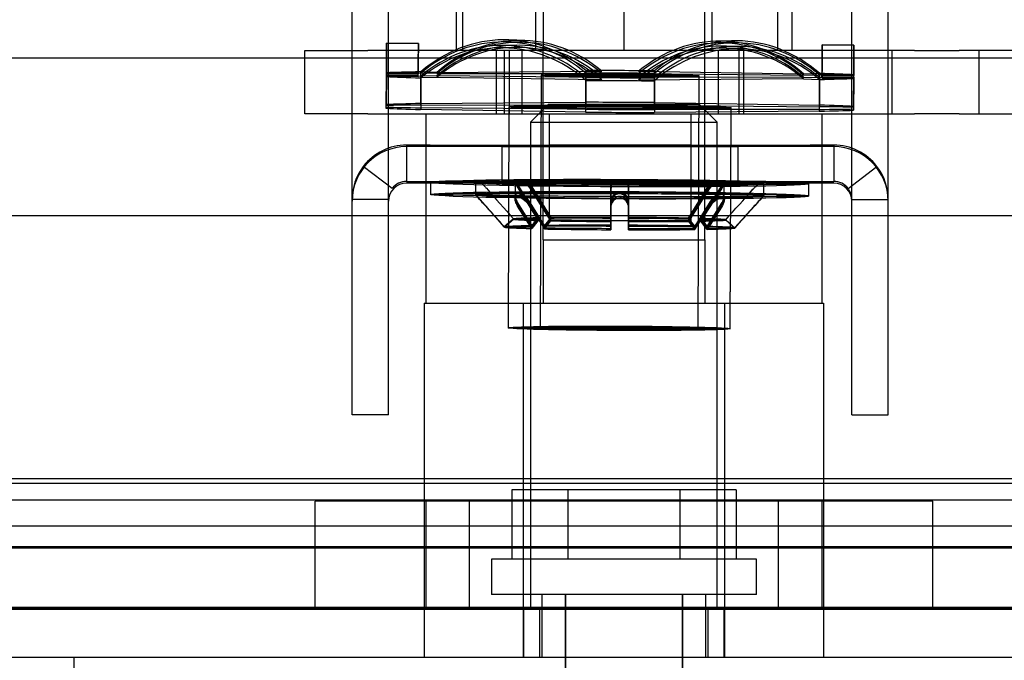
# Model space of a CAD drawing. Header units: inches. Extents: x 1 to 359, y -2 to 239.
# Tile 37 of 67: x 104.13 to 106.08, y 198.77 to 200.04. Entities that reach past the tile are written whole.
import ezdxf
from ezdxf.enums import TextEntityAlignment as Align
from ezdxf.lldxf.tags import DXFTag

# ---------------------------------------------------------------- set-up
doc = ezdxf.new("R2010")
doc.units = ezdxf.units.IN
doc.header["$MEASUREMENT"] = 0
for name, color, linetype in [('COM70220', 7, 'Continuous'), ('COM70838', 7, 'Continuous'), ('COM70839-3', 7, 'Continuous'), ('COM71195-7', 7, 'Continuous'), ('COM71298-7', 7, 'Continuous'), ('COM71299-7', 7, 'Continuous'), ('Default', 7, 'Continuous'), ('HAN13068', 7, 'Continuous'), ('HAN13068_NUT', 7, 'Continuous'), ('HAN13068_SCREW', 7, 'Continuous'), ('HAN_NUT', 7, 'Continuous'), ('NTS18147', 7, 'Continuous'), ('RVT19000', 7, 'Continuous'), ('SPC87322', 7, 'Continuous'), ('STD26122', 7, 'Continuous'), ('WAM30038', 7, 'Continuous')]:
    doc.layers.add(name, color=color, linetype=linetype)
doc.styles.add('SEACAD_Times_New_Roman', font='times.ttf')
tags = doc.linetypes.add('HIDDEN2', pattern=[0.1875, 0.125, -0.0625]).pattern_tags.tags
tags[6:7] = [DXFTag(74, 4), DXFTag(75, 0), DXFTag(340, '0'), DXFTag(46, 0.0), DXFTag(50, 0.0), DXFTag(44, 0.0), DXFTag(45, 0.0)]
tags[4:5] = [DXFTag(74, 4), DXFTag(75, 0), DXFTag(340, '0'), DXFTag(46, 0.0), DXFTag(50, 0.0), DXFTag(44, 0.0), DXFTag(45, 0.0)]
doc.dimstyles.new('HAMMOND_(STH_-_300x200)', dxfattribs={"dimtxt": 1.5, "dimasz": 1.875, "dimexe": 0.75, "dimexo": 0.75, "dimgap": 0.375, "dimtad": 0, "dimtih": 1, "dimtoh": 1, "dimzin": 0, "dimdsep": 46, "dimtxsty": 'SEACAD_Times_New_Roman', "dimblk1": '_SE_FILLED', "dimblk2": '_SE_FILLED', "dimsah": 1, "dimcen": 0.75, "dimadec": 0, "dimazin": 0, "dimtfac": 0.8, "dimtofl": 0, "dimtmove": 0, "dimatfit": 3, "dimfxl": 1, "dimtolj": 1, "dimtzin": 0, "dimarcsym": 0})

# ---------------------------------------------------------------- blocks, each defined once
blk = doc.blocks.new('SE3')
at = {"layer": 'COM70220', "color": 7, "linetype": 'HIDDEN2'}
for p, q in [((107.222, 199.1199), (80.754, 199.1199)), ((107.222, 198.8739), (80.754, 198.8739)), ((107.222, 198.8719), (80.754, 198.8719)), ((107.222, 198.8709), (80.754, 198.8709))]:
    blk.add_line(p, q, dxfattribs=at)
at = {"layer": 'COM70838', "color": 7, "linetype": 'HIDDEN2'}
for p, q in [((104.6985, 199.8519), (104.6985, 199.9769)), ((104.6985, 199.9769), (104.8235, 199.9769)), ((105.3058, 199.9769), (104.8235, 199.9769)), ((105.0785, 199.8519), (105.0785, 199.9769)), ((105.1285, 199.9769), (105.1285, 199.8519)), ((105.9067, 199.9769), (105.3412, 199.9769)), ((105.5185, 199.8519), (105.5185, 199.9769)), ((105.5685, 199.8519), (105.5685, 199.9769)), ((105.862, 199.9769), (105.862, 199.8519)), ((105.9067, 199.9769), (105.9951, 199.9769)), ((106.6535, 199.9769), (105.9951, 199.9769)), ((106.035, 199.8519), (106.035, 199.9769)), ((104.8235, 199.8519), (104.6985, 199.8519)), ((104.8235, 199.8519), (105.9067, 199.8519)), ((105.9951, 199.8519), (105.9067, 199.8519)), ((105.9951, 199.8519), (106.7085, 199.8519))]:
    blk.add_line(p, q, dxfattribs=at)
at = {"layer": 'COM70839-3', "color": 7, "linetype": 'HIDDEN2'}
for p, q in [((104.7923, 199.3007), (104.7923, 200.3977)), ((104.8643, 199.3007), (104.8643, 200.3977)), ((105.7827, 199.3007), (105.7827, 200.3977)), ((105.8547, 199.3007), (105.8547, 200.3977)), ((104.9472, 199.7899), (104.9003, 199.7899)), ((104.9003, 199.7899), (104.9003, 199.7179)), ((105.7467, 199.7867), (104.9003, 199.7867)), ((104.9472, 199.7899), (105.6998, 199.7899)), ((105.0895, 199.7868), (105.0895, 199.7871)), ((105.0895, 199.7148), (105.0895, 199.7868)), ((105.183, 199.7899), (105.183, 199.7179)), ((105.464, 199.7179), (105.464, 199.7899)), ((105.5575, 199.7868), (105.5575, 199.7871)), ((105.5575, 199.7148), (105.5575, 199.7868)), ((105.7467, 199.7899), (105.6998, 199.7899)), ((105.7467, 199.7899), (105.7467, 199.7179)), ((104.8717, 199.7038), (104.8146, 199.7477)), ((104.8146, 199.7477), (104.8146, 199.7475)), ((104.8717, 199.7037), (104.8146, 199.7475)), ((105.7752, 199.7038), (105.8324, 199.7477)), ((105.7752, 199.7037), (105.8324, 199.7475)), ((105.8324, 199.7477), (105.8324, 199.7475)), ((104.9003, 199.7179), (104.9472, 199.7179)), ((105.7467, 199.7147), (104.9003, 199.7147)), ((104.9472, 199.7179), (105.6998, 199.7179)), ((105.6998, 199.7179), (105.7467, 199.7179)), ((104.8717, 199.7038), (104.8717, 199.7037)), ((105.7752, 199.7038), (105.7752, 199.7037)), ((104.8643, 199.6818), (104.7923, 199.6818)), ((105.7827, 199.6818), (105.8547, 199.6818)), ((104.7923, 199.2557), (104.7923, 199.3007)), ((104.8643, 199.2557), (104.8643, 199.3007)), ((105.7827, 199.2557), (105.7827, 199.3007)), ((105.8547, 199.2557), (105.8547, 199.3007)), ((104.8643, 199.2557), (104.7923, 199.2557)), ((105.7827, 199.2557), (105.8547, 199.2557))]:
    blk.add_line(p, q, dxfattribs=at)
for centre, radius, start, end in [((104.9003, 199.6787), 0.108, 90, 180), ((104.9003, 199.6819), 0.108, 90.0017, 142.4941), ((105.7467, 199.6819), 0.108, 37.5055, 89.9987), ((105.7467, 199.6787), 0.108, 0, 90), ((104.9003, 199.6818), 0.108, 142.4913, 179.9984), ((105.7467, 199.6818), 0.108, 0.0016, 37.5087), ((104.9003, 199.6787), 0.036, 90, 180), ((104.9003, 199.6819), 0.036, 90.0053, 142.5123), ((105.7467, 199.6819), 0.036, 37.4877, 89.9947), ((105.7467, 199.6787), 0.036, 0, 90), ((105.7467, 199.6818), 0.036, 0.003, 37.4978)]:
    blk.add_arc(centre, radius, start, end, dxfattribs=at)
for centre, major_axis, start_param, end_param in [((105.3235, 199.7871), (-0.234, 0), 3.141593, 6.283185), ((105.3235, 199.7868), (0.234, 0), 3.141593, 6.283185), ((105.3235, 199.7151), (0.234, 0), 0, 3.141593), ((105.3235, 199.7148), (-0.234, 0), 0, 3.141593)]:
    blk.add_ellipse(centre, major_axis=major_axis, ratio=0.000115, start_param=start_param, end_param=end_param, dxfattribs=at)
for centre, major_axis in [((105.3235, 199.7899), (-0.1405, 0)), ((105.3235, 199.7179), (0.1405, 0))]:
    blk.add_ellipse(centre, major_axis=major_axis, ratio=0.000115, dxfattribs=at)
at = {"layer": 'COM71195-7', "color": 7, "linetype": 'Continuous'}
for p, q in [((107.8929, 199.6499), (80.0831, 199.6499)), ((107.798, 198.7749), (80.178, 198.7749))]:
    blk.add_line(p, q, dxfattribs=at)
at = {"layer": 'COM71195-7', "color": 7, "linetype": 'HIDDEN2'}
for p, q in [((107.798, 198.8699), (80.178, 198.8699)), ((105.1325, 198.7749), (105.1325, 198.8699)), ((105.164, 198.8699), (105.164, 198.7749)), ((105.498, 198.7749), (105.498, 198.8699)), ((105.5294, 198.7749), (105.5294, 198.8699))]:
    blk.add_line(p, q, dxfattribs=at)
at = {"layer": 'COM71298-7', "color": 7, "linetype": 'Continuous'}
blk.add_line((139.141, 199.9619), (79.271, 199.9619), dxfattribs=at)
at = {"layer": 'COM71298-7', "color": 7, "linetype": 'HIDDEN2'}
for p, q in [((107.339, 199.1286), (80.801, 199.1286)), ((80.5513, 199.0875), (107.5887, 199.0875)), ((107.339, 199.0351), (80.801, 199.0351)), ((80.551, 198.9925), (107.589, 198.9925))]:
    blk.add_line(p, q, dxfattribs=at)
at = {"layer": 'COM71299-7', "color": 7, "linetype": 'HIDDEN2'}
blk.add_line((80.551, 198.9949), (106.706, 198.9949), dxfattribs=at)
at = {"layer": 'HAN13068', "color": 7, "linetype": 'HIDDEN2'}
for p, q in [((105.171, 200.9369), (105.171, 199.9769)), ((105.491, 199.9769), (105.491, 200.9369)), ((105.171, 199.6019), (105.171, 199.4769)), ((105.171, 199.6019), (105.331, 199.6019)), ((105.331, 199.6019), (105.491, 199.6019)), ((105.491, 199.6019), (105.491, 199.4769)), ((104.9355, 199.4769), (105.1314, 199.4769)), ((104.9355, 199.4769), (104.9355, 198.7749)), ((105.1314, 199.4769), (105.5306, 199.4769)), ((105.1314, 199.4769), (105.1314, 198.7749)), ((105.5306, 199.4769), (105.7265, 199.4769)), ((105.5306, 199.4769), (105.5306, 198.7749)), ((105.7265, 199.4769), (105.7265, 198.7749)), ((105.1685, 198.8999), (105.1685, 198.7749)), ((105.2145, 198.8999), (105.2145, 198.6499)), ((105.4475, 198.6499), (105.4475, 198.8999)), ((105.4935, 198.7749), (105.4935, 198.8999))]:
    blk.add_line(p, q, dxfattribs=at)
at = {"layer": 'HAN13068', "color": 7, "linetype": 'Continuous'}
blk.add_line((104.2411, 198.7749), (104.2411, 198.6919), dxfattribs=at)
at = {"layer": 'HAN13068_NUT', "color": 7, "linetype": 'HIDDEN2'}
for p, q in [((105.156, 200.3819), (105.156, 199.9769)), ((105.506, 199.9769), (105.506, 200.3819)), ((104.9985, 200.3019), (104.9985, 199.9769)), ((105.331, 200.3019), (105.331, 199.9769)), ((105.6635, 200.3019), (105.6635, 199.9769))]:
    blk.add_line(p, q, dxfattribs=at)
at = {"layer": 'HAN13068_SCREW', "color": 7, "linetype": 'HIDDEN2'}
for p, q in [((105.2198, 199.1069), (105.1087, 199.1069)), ((105.1087, 199.1069), (105.1087, 198.9699)), ((105.4421, 199.1069), (105.2198, 199.1069)), ((105.2198, 199.1069), (105.2198, 198.9699)), ((105.5533, 199.1069), (105.4421, 199.1069)), ((105.4421, 199.1069), (105.4421, 198.9699)), ((105.5533, 199.1069), (105.5533, 198.9699)), ((105.5935, 198.9699), (105.0685, 198.9699)), ((105.0685, 198.9699), (105.0685, 198.8999)), ((105.5935, 198.8999), (105.5935, 198.9699)), ((105.5935, 198.8999), (105.0685, 198.8999)), ((105.215, 198.8999), (105.215, 198.5249)), ((105.447, 198.5249), (105.447, 198.8999))]:
    blk.add_line(p, q, dxfattribs=at)
at = {"layer": 'HAN_NUT', "color": 7, "linetype": 'HIDDEN2'}
for p, q in [((105.025, 199.0849), (104.719, 199.0849)), ((104.719, 198.8699), (104.719, 199.0849)), ((104.9385, 199.0849), (104.9385, 198.8699)), ((105.637, 199.0849), (105.025, 199.0849)), ((105.025, 198.8699), (105.025, 199.0849)), ((105.943, 199.0849), (105.637, 199.0849)), ((105.637, 198.8699), (105.637, 199.0849)), ((105.7235, 198.8699), (105.7235, 199.0849)), ((105.943, 198.8699), (105.943, 199.0849))]:
    blk.add_line(p, q, dxfattribs=at)
at = {"layer": 'NTS18147', "color": 7, "linetype": 'HIDDEN2'}
for p, q in [((104.9237, 199.9913), (104.8607, 199.9916)), ((104.9237, 199.9911), (104.8607, 199.9913)), ((105.1129, 199.9833), (105.0814, 199.9823)), ((105.1189, 199.9875), (105.0874, 199.9871)), ((105.1286, 199.9935), (105.0971, 199.9941)), ((105.1346, 199.9969), (105.1031, 199.9981)), ((105.5443, 199.9964), (105.5128, 199.9954)), ((105.5504, 199.9923), (105.5189, 199.992)), ((105.5601, 199.9853), (105.5286, 199.9859)), ((105.5661, 199.9804), (105.5346, 199.9816)), ((105.7867, 199.9879), (105.7237, 199.9882)), ((105.7867, 199.9877), (105.7237, 199.9879)), ((104.8605, 199.933), (104.8602, 199.87)), ((104.8605, 199.9312), (104.8602, 199.8682)), ((104.8602, 199.8649), (104.8605, 199.9279)), ((104.8602, 199.8625), (104.8605, 199.9255)), ((104.9235, 199.9327), (104.8605, 199.933)), ((104.9235, 199.931), (104.8605, 199.9312)), ((104.9235, 199.9277), (104.8605, 199.9279)), ((104.9235, 199.9253), (104.8605, 199.9255)), ((104.9235, 199.9253), (104.9235, 199.9327)), ((104.9235, 199.9277), (104.9235, 199.931)), ((104.9283, 199.8721), (104.9285, 199.935)), ((104.9283, 199.869), (104.9285, 199.932)), ((104.9285, 199.9266), (104.9283, 199.8636)), ((104.9285, 199.9229), (104.9283, 199.86)), ((104.96, 199.9338), (104.9285, 199.935)), ((104.96, 199.9314), (104.9285, 199.932)), ((104.96, 199.927), (104.9285, 199.9266)), ((104.96, 199.9239), (104.9285, 199.9229)), ((104.96, 199.9338), (105.287, 199.9363)), ((104.96, 199.9314), (105.287, 199.9318)), ((105.287, 199.924), (104.96, 199.927)), ((105.287, 199.9189), (104.96, 199.9239)), ((105.167, 199.9284), (105.165, 199.4279)), ((105.167, 199.9281), (105.165, 199.4277)), ((105.2555, 199.9375), (105.2552, 199.8745)), ((105.2555, 199.9324), (105.2552, 199.8694)), ((105.2552, 199.8607), (105.2555, 199.9237)), ((105.287, 199.9363), (105.2555, 199.9375)), ((105.287, 199.9318), (105.2555, 199.9324)), ((105.287, 199.924), (105.2555, 199.9237)), ((105.36, 199.936), (105.3915, 199.937)), ((105.36, 199.936), (105.687, 199.931)), ((105.36, 199.9315), (105.3915, 199.9318)), ((105.36, 199.9315), (105.687, 199.9285)), ((105.687, 199.9241), (105.36, 199.9237)), ((105.36, 199.9237), (105.3915, 199.9231)), ((105.687, 199.9211), (105.36, 199.9186)), ((105.3913, 199.874), (105.3915, 199.937)), ((105.3913, 199.8688), (105.3915, 199.9318)), ((105.3915, 199.9231), (105.3913, 199.8601)), ((105.478, 199.4267), (105.48, 199.9271)), ((105.478, 199.4264), (105.48, 199.9268)), ((105.687, 199.931), (105.7185, 199.932)), ((105.687, 199.9285), (105.7185, 199.9289)), ((105.687, 199.9241), (105.7185, 199.9235)), ((105.687, 199.9211), (105.7185, 199.9199)), ((105.7185, 199.932), (105.7182, 199.869)), ((105.7185, 199.9289), (105.7182, 199.8659)), ((105.7182, 199.8605), (105.7185, 199.9235)), ((105.7235, 199.9296), (105.7235, 199.9222)), ((105.7235, 199.9296), (105.7865, 199.9294)), ((105.7235, 199.9278), (105.7235, 199.9245)), ((105.7235, 199.9278), (105.7865, 199.9276)), ((105.7235, 199.9245), (105.7865, 199.9243)), ((105.7235, 199.9222), (105.7865, 199.9219)), ((105.7862, 199.8664), (105.7865, 199.9294)), ((105.7862, 199.8646), (105.7865, 199.9276)), ((105.7865, 199.9243), (105.7862, 199.8613)), ((105.7865, 199.9219), (105.7862, 199.8589)), ((105.2552, 199.8549), (105.2555, 199.9179)), ((105.287, 199.9189), (105.2555, 199.9179)), ((105.36, 199.9186), (105.3915, 199.9174)), ((105.3915, 199.9174), (105.3913, 199.8544)), ((105.7182, 199.8569), (105.7185, 199.9199)), ((104.8602, 199.8625), (104.8602, 199.87)), ((104.8602, 199.8649), (104.8602, 199.8682)), ((104.9283, 199.8721), (105.2552, 199.8745)), ((104.9283, 199.869), (105.2552, 199.8694)), ((105.2552, 199.8607), (104.9283, 199.8636)), ((105.1032, 199.8656), (105.1015, 199.4281)), ((105.1032, 199.8653), (105.1015, 199.4279)), ((105.3913, 199.874), (105.7182, 199.869)), ((105.3913, 199.8688), (105.7182, 199.8659)), ((105.5415, 199.4264), (105.5432, 199.8639)), ((105.5415, 199.4262), (105.5432, 199.8636)), ((105.7862, 199.8664), (105.7862, 199.8589)), ((105.7862, 199.8646), (105.7862, 199.8613)), ((105.2552, 199.8549), (104.9283, 199.86)), ((105.7182, 199.8605), (105.3913, 199.8601)), ((105.7182, 199.8569), (105.3913, 199.8544))]:
    blk.add_line(p, q, dxfattribs=at)
for centre, major_axis, ratio, start_param, end_param in [((105.091, 199.68), (-0.0121, -0.3181), 0.865814, 2.546334, 3.815754), ((105.1225, 199.6788), (-0.0121, -0.3181), 0.865814, 2.546334, 3.815754), ((104.8595, 199.673), (-0.0012, -0.3183), 0.000086, 2.487146, 3.756566), ((104.8595, 199.6732), (-0.0012, -0.3183), 0.000023, 2.498127, 3.767547), ((104.9225, 199.6727), (-0.0012, -0.3183), 0.000086, 2.487146, 3.756566), ((104.9225, 199.673), (-0.0012, -0.3183), 0.000023, 2.498127, 3.767547), ((105.091, 199.6758), (-0.0061, -0.3183), 0.865981, 2.524392, 3.793812), ((105.091, 199.6688), (0.0036, -0.3183), 0.866004, 2.489372, 3.758792), ((105.091, 199.6641), (0.0096, -0.3182), 0.8659, 2.46742, 3.736839), ((105.1225, 199.6752), (-0.0061, -0.3183), 0.865981, 2.524392, 3.793812), ((105.1225, 199.6692), (0.0036, -0.3183), 0.866004, 2.489372, 3.758792), ((105.1225, 199.6651), (0.0096, -0.3182), 0.8659, 2.46742, 3.736839), ((105.5225, 199.6772), (0.0096, -0.3182), 0.8659, 2.46742, 3.736839), ((105.5225, 199.6737), (0.0036, -0.3183), 0.866004, 2.489372, 3.758792), ((105.5225, 199.6676), (-0.0061, -0.3183), 0.865981, 2.524392, 3.793812), ((105.5225, 199.6635), (-0.0121, -0.3181), 0.865814, 2.546334, 3.815754), ((105.554, 199.6782), (0.0096, -0.3182), 0.8659, 2.46742, 3.736839), ((105.554, 199.674), (0.0036, -0.3183), 0.866004, 2.489372, 3.758792), ((105.554, 199.667), (-0.0061, -0.3183), 0.865981, 2.524392, 3.793812), ((105.554, 199.6623), (-0.0121, -0.3181), 0.865814, 2.546334, 3.815754), ((105.7225, 199.6696), (-0.0012, -0.3183), 0.000086, 2.487146, 3.756566), ((105.7225, 199.6699), (-0.0012, -0.3183), 0.000023, 2.498127, 3.767547), ((105.7855, 199.6693), (-0.0012, -0.3183), 0.000086, 2.487146, 3.756566), ((105.7855, 199.6696), (-0.0012, -0.3183), 0.000023, 2.498127, 3.767547), ((105.3235, 199.9274), (-0.5, 0.002), 0.019735, -0.659991, -0.387034), ((105.3235, 199.9277), (-0.5, 0.002), 0.008755, -0.660054, -0.387097), ((105.3235, 199.9277), (-0.5, 0.002), 0.008755, 0.387143, 0.6601), ((105.3235, 199.9274), (-0.5, 0.002), 0.019735, 0.387207, 0.660163), ((105.3235, 199.9274), (0.5, -0.002), 0.019735, 1.434404, 1.707361), ((105.3235, 199.9277), (0.5, -0.002), 0.008755, 1.434341, 1.707298), ((105.3235, 199.9277), (-0.5, 0.002), 0.008755, 1.434341, 1.707298), ((105.3235, 199.9274), (0.5, -0.002), 0.019735, 0.387207, 0.660163), ((105.3235, 199.9277), (0.5, -0.002), 0.008755, 0.387143, 0.6601), ((105.3235, 199.9277), (0.5, -0.002), 0.008755, -0.660054, -0.387097), ((105.3235, 199.9274), (0.5, -0.002), 0.019735, -0.659991, -0.387034), ((105.3235, 199.9274), (-0.5, 0.002), 0.019735, 1.434404, 1.707361), ((105.3232, 199.8645), (-0.5, 0.002), 0.019735, -0.659991, -0.387034), ((105.3232, 199.8648), (-0.5, 0.002), 0.008755, -0.660054, -0.387097), ((105.3232, 199.8648), (-0.5, 0.002), 0.008755, 0.387143, 0.6601), ((105.3232, 199.8645), (-0.5, 0.002), 0.019735, 0.387207, 0.660163), ((105.3232, 199.8645), (-0.5, 0.002), 0.019735, 4.575997, 4.848954), ((105.3232, 199.8648), (-0.5, 0.002), 0.008755, 4.575934, 4.84889), ((105.3232, 199.8645), (0.5, -0.002), 0.019735, 0.387207, 0.660163), ((105.3232, 199.8648), (0.5, -0.002), 0.008755, 0.387143, 0.6601), ((105.3232, 199.8648), (0.5, -0.002), 0.008755, 4.575934, 4.84889), ((105.3232, 199.8645), (0.5, -0.002), 0.019735, 4.575997, 4.848954), ((105.3232, 199.8648), (0.5, -0.002), 0.008755, -0.660054, -0.387097), ((105.3232, 199.8645), (0.5, -0.002), 0.019735, -0.659991, -0.387034)]:
    blk.add_ellipse(centre, major_axis=major_axis, ratio=ratio, start_param=start_param, end_param=end_param, dxfattribs=at)
for centre, major_axis, ratio in [((105.3235, 199.9274), (0.1565, -0.0006), 0.019735), ((105.3235, 199.9277), (0.1565, -0.0006), 0.008755), ((105.3232, 199.8645), (0.22, -0.0009), 0.019735), ((105.3232, 199.8648), (0.22, -0.0009), 0.008755), ((105.3215, 199.427), (0.22, -0.0009), 0.019735), ((105.3215, 199.4273), (0.22, -0.0009), 0.008755), ((105.3215, 199.427), (0.1565, -0.0006), 0.019735), ((105.3215, 199.4273), (0.1565, -0.0006), 0.008755)]:
    blk.add_ellipse(centre, major_axis=major_axis, ratio=ratio, dxfattribs=at)
at = {"layer": 'RVT19000', "color": 7, "linetype": 'HIDDEN2'}
for p, q in [((105.011, 200.0569), (105.011, 199.9769)), ((105.636, 199.9769), (105.636, 200.0569)), ((105.1285, 199.9769), (105.1285, 199.8519)), ((105.3412, 199.9769), (105.3058, 199.9769)), ((105.5185, 199.8519), (105.5185, 199.9769)), ((105.183, 199.8519), (105.183, 199.6399)), ((105.464, 199.6399), (105.464, 199.8519)), ((105.464, 199.6399), (105.183, 199.6399))]:
    blk.add_line(p, q, dxfattribs=at)
at = {"layer": 'SPC87322', "color": 7, "linetype": 'HIDDEN2'}
for p, q in [((105.0935, 199.9769), (105.0935, 199.8519)), ((105.1035, 199.9769), (105.1035, 199.8519)), ((105.171, 199.6019), (105.171, 199.9769)), ((105.491, 199.6019), (105.491, 199.9769)), ((105.5585, 199.9769), (105.5585, 199.8519)), ((104.9385, 199.8519), (104.9385, 199.4769)), ((105.7235, 199.4769), (105.7235, 199.8519))]:
    blk.add_line(p, q, dxfattribs=at)
at = {"layer": 'STD26122', "color": 7, "linetype": 'HIDDEN2'}
for p, q in [((105.181, 199.8699), (105.146, 199.8349)), ((105.481, 199.8699), (105.181, 199.8699)), ((105.516, 199.8349), (105.481, 199.8699)), ((105.146, 199.8349), (105.516, 199.8349)), ((105.146, 199.8349), (105.146, 198.8699)), ((105.516, 198.8699), (105.516, 199.8349))]:
    blk.add_line(p, q, dxfattribs=at)
at = {"layer": 'WAM30038', "color": 7, "linetype": 'HIDDEN2'}
for p, q in [((104.9477, 199.7162), (104.9476, 199.6922)), ((104.9477, 199.716), (104.9476, 199.692)), ((105.0369, 199.7159), (105.0368, 199.6919)), ((105.0369, 199.7156), (105.0368, 199.6916)), ((105.0481, 199.716), (105.0544, 199.709)), ((105.0544, 199.7087), (105.0481, 199.7157)), ((105.1155, 199.719), (105.1153, 199.6895)), ((105.1155, 199.7172), (105.1153, 199.6877)), ((105.1155, 199.7139), (105.1153, 199.6844)), ((105.1155, 199.7116), (105.1153, 199.682)), ((105.1206, 199.7102), (105.117, 199.7172)), ((105.117, 199.714), (105.1206, 199.7071)), ((105.117, 199.7117), (105.1206, 199.7049)), ((105.1613, 199.6458), (105.1206, 199.7119)), ((105.1613, 199.6446), (105.1206, 199.7102)), ((105.1206, 199.7071), (105.1613, 199.6422)), ((105.1401, 199.7173), (105.1453, 199.7103)), ((105.1453, 199.7068), (105.1401, 199.7137)), ((105.1453, 199.7043), (105.1401, 199.7111)), ((105.1453, 199.7122), (105.1861, 199.6462)), ((105.1453, 199.7103), (105.1861, 199.6447)), ((105.1861, 199.6419), (105.1453, 199.7068)), ((105.3049, 199.6467), (105.3051, 199.7129)), ((105.3049, 199.6447), (105.3051, 199.7103)), ((105.305, 199.6768), (105.3051, 199.7129)), ((105.305, 199.6741), (105.3051, 199.7103)), ((105.3051, 199.7103), (105.3063, 199.7172)), ((105.3063, 199.7124), (105.3051, 199.7056)), ((105.3063, 199.7091), (105.3051, 199.7023)), ((105.339, 199.7171), (105.3401, 199.7101)), ((105.3401, 199.7054), (105.339, 199.7123)), ((105.3401, 199.7128), (105.3399, 199.6466)), ((105.3401, 199.7101), (105.3399, 199.6445)), ((105.34, 199.6767), (105.3401, 199.7128)), ((105.34, 199.674), (105.3401, 199.7101)), ((105.4587, 199.6451), (105.5, 199.7109)), ((105.4587, 199.6436), (105.5, 199.7089)), ((105.5247, 199.7103), (105.4834, 199.6446)), ((105.5247, 199.7086), (105.4834, 199.6433)), ((105.5, 199.7089), (105.5052, 199.7158)), ((105.5052, 199.7122), (105.5, 199.7054)), ((105.5052, 199.7097), (105.5, 199.7029)), ((105.5283, 199.7156), (105.5247, 199.7086)), ((105.5247, 199.7055), (105.5283, 199.7124)), ((105.5247, 199.7033), (105.5283, 199.7101)), ((105.5297, 199.6879), (105.5299, 199.7174)), ((105.5297, 199.6861), (105.5299, 199.7156)), ((105.5297, 199.6827), (105.5299, 199.7123)), ((105.5297, 199.6804), (105.5299, 199.7099)), ((105.5909, 199.7069), (105.5972, 199.7138)), ((105.5972, 199.7135), (105.5909, 199.7066)), ((105.6083, 199.6896), (105.6084, 199.7136)), ((105.6083, 199.6894), (105.6084, 199.7134)), ((105.6976, 199.6893), (105.6977, 199.7133)), ((105.6976, 199.689), (105.6977, 199.713)), ((105.1206, 199.7049), (105.1613, 199.6404)), ((105.1861, 199.6399), (105.1453, 199.7043)), ((105.3051, 199.7056), (105.3049, 199.641)), ((105.3051, 199.7023), (105.3049, 199.6384)), ((105.305, 199.6694), (105.3051, 199.7056)), ((105.305, 199.6662), (105.3051, 199.7023)), ((105.3399, 199.6409), (105.3401, 199.7054)), ((105.3399, 199.6383), (105.3401, 199.7022)), ((105.34, 199.6693), (105.3401, 199.7054)), ((105.34, 199.6661), (105.3401, 199.7022)), ((105.5, 199.7054), (105.4587, 199.6408)), ((105.5, 199.7029), (105.4587, 199.6388)), ((105.4834, 199.6409), (105.5247, 199.7055)), ((105.4834, 199.6392), (105.5247, 199.7033)), ((105.1204, 199.6757), (105.1485, 199.6302)), ((105.1204, 199.6741), (105.1485, 199.6288)), ((105.1485, 199.6262), (105.1204, 199.671)), ((105.1485, 199.6243), (105.1204, 199.6687)), ((105.1733, 199.6306), (105.1452, 199.6761)), ((105.1733, 199.6289), (105.1452, 199.6742)), ((105.1452, 199.6706), (105.1733, 199.6259)), ((105.1452, 199.6682), (105.1733, 199.6237)), ((105.305, 199.6768), (105.3048, 199.6311)), ((105.305, 199.6741), (105.3048, 199.6289)), ((105.3048, 199.6249), (105.305, 199.6694)), ((105.3398, 199.631), (105.34, 199.6767)), ((105.3398, 199.6287), (105.34, 199.674)), ((105.34, 199.6693), (105.3398, 199.6248)), ((105.4998, 199.6747), (105.4713, 199.6294)), ((105.4998, 199.6728), (105.4713, 199.6278)), ((105.4713, 199.6247), (105.4998, 199.6693)), ((105.4961, 199.6288), (105.5246, 199.6742)), ((105.4961, 199.6274), (105.5246, 199.6725)), ((105.5246, 199.6694), (105.4961, 199.6248)), ((105.5246, 199.6672), (105.4961, 199.6229)), ((105.3048, 199.6221), (105.305, 199.6662)), ((105.34, 199.6661), (105.3398, 199.622)), ((105.4713, 199.6226), (105.4998, 199.6668)), ((105.1121, 199.6437), (105.094, 199.6279)), ((105.1121, 199.6437), (105.094, 199.6278)), ((105.094, 199.6276), (105.1121, 199.6434)), ((105.094, 199.6271), (105.1121, 199.643)), ((105.1485, 199.6302), (105.1613, 199.6458)), ((105.1485, 199.6288), (105.1613, 199.6446)), ((105.1613, 199.6422), (105.1485, 199.6262)), ((105.1613, 199.6404), (105.1485, 199.6243)), ((105.1861, 199.6462), (105.1733, 199.6306)), ((105.1861, 199.6447), (105.1733, 199.6289)), ((105.1733, 199.6259), (105.1861, 199.6419)), ((105.1733, 199.6237), (105.1861, 199.6399)), ((105.3048, 199.6311), (105.3049, 199.6467)), ((105.3048, 199.6289), (105.3049, 199.6447)), ((105.3049, 199.641), (105.3048, 199.6249)), ((105.3049, 199.6384), (105.3048, 199.6221)), ((105.3399, 199.6466), (105.3398, 199.631)), ((105.3399, 199.6445), (105.3398, 199.6287)), ((105.3398, 199.6248), (105.3399, 199.6409)), ((105.3398, 199.622), (105.3399, 199.6383)), ((105.4713, 199.6294), (105.4587, 199.6451)), ((105.4713, 199.6278), (105.4587, 199.6436)), ((105.4587, 199.6408), (105.4713, 199.6247)), ((105.4587, 199.6388), (105.4713, 199.6226)), ((105.4834, 199.6446), (105.4961, 199.6288)), ((105.4834, 199.6433), (105.4961, 199.6274)), ((105.4961, 199.6248), (105.4834, 199.6409)), ((105.4961, 199.6229), (105.4834, 199.6392)), ((105.5506, 199.6261), (105.5326, 199.6421)), ((105.5506, 199.626), (105.5326, 199.642)), ((105.5326, 199.6418), (105.5506, 199.6258)), ((105.5326, 199.6413), (105.5506, 199.6253))]:
    blk.add_line(p, q, dxfattribs=at)
for centre, radius, start, end in [((104.6113, 199.2833), 0.5899, 41.3331, 43.8346), ((103.9809, 198.7194), 1.4355, 41.6084, 42.6453), ((105.3167, 199.9248), 0.3643, 219.7945, 223.9037), ((105.3232, 199.6779), 0.0183, 92.0702, 183.3461), ((105.3231, 199.6751), 0.0182, 91.7813, 183.0723), ((105.323, 199.6702), 0.0181, 91.525, 182.4074), ((105.3217, 199.6778), 0.0184, 356.4974, 87.2007), ((105.3218, 199.675), 0.0182, 356.7377, 87.516), ((105.322, 199.6703), 0.018, 356.9293, 88.2404), ((106.4961, 198.8565), 1.2175, 136.8155, 138.0381), ((106.0042, 199.3024), 0.5537, 135.6347, 138.2995), ((105.8593, 199.4435), 0.3514, 135.5782, 139.8381), ((105.3229, 199.6669), 0.018, 91.1992, 182.1362), ((105.3221, 199.667), 0.0179, 357.2193, 88.5401)]:
    blk.add_arc(centre, radius, start, end, dxfattribs=at)
for centre, ratio in [((105.3227, 199.7145), 0.019735), ((105.3227, 199.7148), 0.008755), ((105.3226, 199.6905), 0.019735), ((105.3226, 199.6908), 0.008755)]:
    blk.add_ellipse(centre, major_axis=(-0.375, 0.0015), ratio=ratio, dxfattribs=at)
for centre, major_axis, ratio, start_param, end_param in [((105.0544, 199.7158), (0.0175, -0.0001), 0.008755, 1.935162, 4.348069), ((105.0544, 199.7155), (0.0175, -0.0001), 0.019735, 1.935225, 4.348132), ((105.3227, 199.7145), (-0.275, 0.0011), 0.019735, -0.725818, -0.059408), ((105.3227, 199.7148), (-0.275, 0.0011), 0.008755, -0.725881, -0.059471), ((105.3227, 199.7148), (-0.275, 0.0011), 0.008755, 0.059517, 0.725927), ((105.3227, 199.7145), (-0.275, 0.0011), 0.019735, 0.059581, 0.72599), ((105.133, 199.719), (0.0175, -0.0001), 0.019735, 1.149827, 3.562734), ((105.133, 199.7172), (0.0175, -0.0001), 0.008755, 1.149764, 3.562671), ((105.133, 199.7138), (0.0175, -0.0001), 0.008755, 2.72056, 5.133467), ((105.133, 199.7115), (0.0175, -0.0001), 0.019735, 2.720624, 5.133531), ((105.3227, 199.7145), (-0.275, 0.0011), 0.019735, -1.511216, -0.844806), ((105.3227, 199.7148), (-0.275, 0.0011), 0.008755, -1.511279, -0.844869), ((105.3227, 199.7148), (-0.275, 0.0011), 0.008755, 0.844915, 1.511325), ((105.3227, 199.7145), (-0.275, 0.0011), 0.019735, 0.844979, 1.511388), ((105.3227, 199.7198), (0.0175, -0.0001), 0.019735, 0.364429, 2.777336), ((105.3227, 199.7171), (0.0175, -0.0001), 0.008755, 0.364366, 2.777273), ((105.3227, 199.7124), (-0.0175, 0.0001), 0.008755, 0.364366, 2.777273), ((105.3227, 199.7092), (-0.0175, 0.0001), 0.019735, 0.364429, 2.777336), ((105.3227, 199.7145), (0.275, -0.0011), 0.019735, 0.844979, 1.511388), ((105.3227, 199.7148), (0.275, -0.0011), 0.008755, 0.844915, 1.511325), ((105.3227, 199.7148), (0.275, -0.0011), 0.008755, -1.511279, -0.844869), ((105.3227, 199.7145), (0.275, -0.0011), 0.019735, -1.511216, -0.844806), ((105.5124, 199.7175), (-0.0175, 0.0001), 0.019735, 2.720624, 5.133531), ((105.5124, 199.7157), (-0.0175, 0.0001), 0.008755, 2.72056, 5.133467), ((105.5124, 199.7124), (-0.0175, 0.0001), 0.008755, 1.149764, 3.562671), ((105.5124, 199.71), (-0.0175, 0.0001), 0.019735, 1.149827, 3.562734), ((105.3227, 199.7145), (0.275, -0.0011), 0.019735, 0.059581, 0.72599), ((105.3227, 199.7148), (0.275, -0.0011), 0.008755, 0.059517, 0.725927), ((105.3227, 199.7148), (0.275, -0.0011), 0.008755, -0.725881, -0.059471), ((105.3227, 199.7145), (0.275, -0.0011), 0.019735, -0.725818, -0.059408), ((105.5909, 199.7137), (-0.0175, 0.0001), 0.008755, 1.935162, 4.348069), ((105.5909, 199.7134), (-0.0175, 0.0001), 0.019735, 1.935225, 4.348132), ((105.3226, 199.6905), (0.2858, -0.0011), 0.019735, 2.356281, 3.141679), ((105.3226, 199.6908), (0.2858, -0.0011), 0.008755, 2.356218, 3.141616), ((105.3226, 199.6908), (-0.2858, 0.0011), 0.008755, 0.000023, 0.785421), ((105.3226, 199.6905), (-0.2858, 0.0011), 0.019735, 0.000086, 0.785484), ((105.3226, 199.6905), (-0.2858, 0.0011), 0.019735, 4.712475, 5.497873), ((105.3226, 199.6908), (-0.2858, 0.0011), 0.008755, 4.712412, 5.49781), ((105.3226, 199.6908), (-0.2858, 0.0011), 0.008755, 0.785421, 1.570819), ((105.3226, 199.6905), (-0.2858, 0.0011), 0.019735, 0.785484, 1.570883), ((105.3226, 199.6905), (0.2858, -0.0011), 0.019735, 0.785484, 1.570883), ((105.3226, 199.6908), (0.2858, -0.0011), 0.008755, 0.785421, 1.570819), ((105.3226, 199.6908), (0.2858, -0.0011), 0.008755, 4.712412, 5.49781), ((105.3226, 199.6905), (0.2858, -0.0011), 0.019735, 0.000086, 0.785484), ((105.3226, 199.6908), (0.2858, -0.0011), 0.008755, 0.000023, 0.785421), ((105.3226, 199.6908), (-0.2858, 0.0011), 0.008755, 2.356218, 3.141616), ((105.3226, 199.6905), (-0.2858, 0.0011), 0.019735, 2.356281, 3.141679), ((105.3226, 199.6905), (0.2858, -0.0011), 0.019735, 4.712475, 5.497873), ((105.3223, 199.6266), (-0.2289, 0.0009), 0.019735, -0.708797, -0.076428), ((105.3223, 199.6268), (-0.2289, 0.0009), 0.008755, -0.708861, -0.076492), ((105.3224, 199.6425), (-0.211, 0.0008), 0.019735, -0.702278, -0.082948), ((105.3224, 199.6428), (-0.211, 0.0008), 0.008755, -0.702341, -0.083011), ((105.3224, 199.6428), (-0.211, 0.0008), 0.008755, 0.083057, 0.702387), ((105.3224, 199.6425), (-0.211, 0.0008), 0.019735, 0.08312, 0.702451), ((105.3223, 199.6266), (-0.2289, 0.0009), 0.019735, -1.494195, -0.861827), ((105.3223, 199.6268), (-0.2289, 0.0009), 0.008755, -1.494259, -0.86189), ((105.3224, 199.6425), (-0.211, 0.0008), 0.019735, -1.487676, -0.868346), ((105.3224, 199.6428), (-0.211, 0.0008), 0.008755, -1.48774, -0.868409), ((105.3224, 199.6428), (-0.211, 0.0008), 0.008755, 0.868455, 1.487786), ((105.3224, 199.6425), (-0.211, 0.0008), 0.019735, 0.868518, 1.487849), ((105.3223, 199.6266), (0.2289, -0.0009), 0.019735, 0.861999, 1.494368), ((105.3223, 199.6268), (0.2289, -0.0009), 0.008755, 0.861936, 1.494305), ((105.3224, 199.6425), (0.211, -0.0008), 0.019735, 0.868518, 1.487849), ((105.3224, 199.6428), (0.211, -0.0008), 0.008755, 0.868455, 1.487786), ((105.3224, 199.6428), (0.211, -0.0008), 0.008755, -1.48774, -0.868409), ((105.3224, 199.6425), (0.211, -0.0008), 0.019735, -1.487676, -0.868346), ((105.3224, 199.6425), (0.211, -0.0008), 0.019735, 0.08312, 0.702451), ((105.3224, 199.6428), (0.211, -0.0008), 0.008755, 0.083057, 0.702387), ((105.3224, 199.6428), (0.211, -0.0008), 0.008755, -0.702341, -0.083011), ((105.3224, 199.6425), (0.211, -0.0008), 0.019735, -0.702278, -0.082948), ((105.3223, 199.6266), (0.2289, -0.0009), 0.019735, 0.076601, 0.70897), ((105.3223, 199.6268), (-0.2289, 0.0009), 0.008755, 0.076538, 0.708907), ((105.3223, 199.6266), (-0.2289, 0.0009), 0.019735, 0.076601, 0.70897), ((105.3223, 199.6268), (-0.2289, 0.0009), 0.008755, 0.861936, 1.494305), ((105.3223, 199.6266), (-0.2289, 0.0009), 0.019735, 0.861999, 1.494368), ((105.3223, 199.6268), (0.2289, -0.0009), 0.008755, -1.494259, -0.86189), ((105.3223, 199.6266), (0.2289, -0.0009), 0.019735, -1.494195, -0.861827), ((105.3223, 199.6268), (0.2289, -0.0009), 0.008755, 0.076538, 0.708907), ((105.3223, 199.6268), (0.2289, -0.0009), 0.008755, -0.708861, -0.076492), ((105.3223, 199.6266), (0.2289, -0.0009), 0.019735, -0.708797, -0.076428)]:
    blk.add_ellipse(centre, major_axis=major_axis, ratio=ratio, start_param=start_param, end_param=end_param, dxfattribs=at)
for points, knots in [([(105.0544, 199.709), (105.0558, 199.7074), (105.0572, 199.7059), (105.0586, 199.7043), (105.0764, 199.6841), (105.0943, 199.6639), (105.1121, 199.6437)], [0, 0, 0, 0, 0.073129, 0.073129, 0.073129, 1, 1, 1, 1]), ([(105.0544, 199.709), (105.0558, 199.7074), (105.0572, 199.7058), (105.0586, 199.7042), (105.0764, 199.684), (105.0943, 199.6638), (105.1121, 199.6437)], [0, 0, 0, 0, 0.073129, 0.073129, 0.073129, 1, 1, 1, 1]), ([(105.5326, 199.6421), (105.5507, 199.6621), (105.5687, 199.6822), (105.5866, 199.7022), (105.5881, 199.7038), (105.5895, 199.7054), (105.5909, 199.7069)], [0, 0, 0, 0, 0.926871, 0.926871, 0.926871, 1, 1, 1, 1]), ([(105.5326, 199.642), (105.5507, 199.6621), (105.5687, 199.6821), (105.5866, 199.7021), (105.5881, 199.7037), (105.5895, 199.7053), (105.5909, 199.7069)], [0, 0, 0, 0, 0.926871, 0.926871, 0.926871, 1, 1, 1, 1]), ([(105.1205, 199.6933), (105.1185, 199.6933), (105.117, 199.6925), (105.1154, 199.6899), (105.1152, 199.6883), (105.1158, 199.6827), (105.1177, 199.6784), (105.1204, 199.6741)], [0, 0, 0, 0, 0.25, 0.25, 0.5, 0.5, 1, 1, 1, 1]), ([(105.1204, 199.671), (105.1191, 199.6731), (105.118, 199.6752), (105.1162, 199.6793), (105.1156, 199.6813), (105.1152, 199.6849), (105.1154, 199.6866), (105.117, 199.689), (105.1185, 199.6898), (105.1205, 199.6898)], [0, 0, 0, 0, 0.25, 0.25, 0.5, 0.5, 0.75, 0.75, 1, 1, 1, 1]), ([(105.1153, 199.6895), (105.1153, 199.6891), (105.1154, 199.6887), (105.1158, 199.6844), (105.1177, 199.6801), (105.1204, 199.6757)], [0.4388777, 0.4388777, 0.4388777, 0.4388777, 0.5, 0.5, 1, 1, 1, 1]), ([(105.1452, 199.6761), (105.1438, 199.6783), (105.1423, 199.6804), (105.1387, 199.6846), (105.1367, 199.6866), (105.1324, 199.6903), (105.13, 199.692), (105.125, 199.6945), (105.1225, 199.6953), (105.1205, 199.6953)], [0, 0, 0, 0, 0.25, 0.25, 0.5, 0.5, 0.75, 0.75, 1, 1, 1, 1]), ([(105.1452, 199.6742), (105.1438, 199.6763), (105.1423, 199.6785), (105.1387, 199.6826), (105.1367, 199.6846), (105.1324, 199.6883), (105.13, 199.69), (105.125, 199.6925), (105.1225, 199.6933), (105.1205, 199.6933)], [0, 0, 0, 0, 0.25, 0.25, 0.5, 0.5, 0.75, 0.75, 1, 1, 1, 1]), ([(105.1205, 199.6898), (105.1225, 199.6898), (105.125, 199.6889), (105.13, 199.6864), (105.1324, 199.6847), (105.1389, 199.6792), (105.1425, 199.6749), (105.1452, 199.6706)], [0, 0, 0, 0, 0.25, 0.25, 0.5, 0.5, 1, 1, 1, 1]), ([(105.1205, 199.6873), (105.1225, 199.6872), (105.125, 199.6864), (105.13, 199.6838), (105.1324, 199.6822), (105.1389, 199.6766), (105.1425, 199.6724), (105.1452, 199.6682)], [0, 0, 0, 0, 0.25, 0.25, 0.5, 0.5, 1, 1, 1, 1]), ([(105.5246, 199.6937), (105.5226, 199.6937), (105.5201, 199.693), (105.5151, 199.6905), (105.5127, 199.6889), (105.5061, 199.6834), (105.5025, 199.6791), (105.4998, 199.6747)], [0, 0, 0, 0, 0.25, 0.25, 0.5, 0.5, 1, 1, 1, 1]), ([(105.5246, 199.6917), (105.5226, 199.6918), (105.5201, 199.691), (105.5151, 199.6885), (105.5127, 199.6868), (105.5061, 199.6813), (105.5025, 199.6771), (105.4998, 199.6728)], [0, 0, 0, 0, 0.25, 0.25, 0.5, 0.5, 1, 1, 1, 1]), ([(105.4998, 199.6693), (105.5012, 199.6714), (105.5027, 199.6735), (105.5063, 199.6775), (105.5083, 199.6796), (105.5127, 199.6832), (105.5151, 199.6849), (105.5201, 199.6874), (105.5226, 199.6882), (105.5246, 199.6882)], [0, 0, 0, 0, 0.25, 0.25, 0.5, 0.5, 0.75, 0.75, 1, 1, 1, 1]), ([(105.5246, 199.6725), (105.5259, 199.6746), (105.5271, 199.6767), (105.5288, 199.6809), (105.5294, 199.6829), (105.5299, 199.6866), (105.5297, 199.6883), (105.5281, 199.6909), (105.5267, 199.6917), (105.5246, 199.6917)], [0, 0, 0, 0, 0.25, 0.25, 0.5, 0.5, 0.75, 0.75, 1, 1, 1, 1]), ([(105.5246, 199.6882), (105.5267, 199.6882), (105.5281, 199.6874), (105.5297, 199.685), (105.5299, 199.6833), (105.5292, 199.6778), (105.5273, 199.6736), (105.5246, 199.6694)], [0, 0, 0, 0, 0.25, 0.25, 0.5, 0.5, 1, 1, 1, 1]), ([(105.5246, 199.6742), (105.5259, 199.6763), (105.5271, 199.6785), (105.5288, 199.6826), (105.5294, 199.6847), (105.5297, 199.687), (105.5297, 199.6875), (105.5297, 199.6879)], [0, 0, 0, 0, 0.25, 0.25, 0.5, 0.5, 0.5625444, 0.5625444, 0.5625444, 0.5625444]), ([(105.094, 199.6279), (105.0826, 199.6408), (105.0712, 199.6536), (105.0598, 199.6665), (105.058, 199.6687), (105.0561, 199.6708), (105.0542, 199.6729)], [0, 0, 0, 0, 0.858552, 0.858552, 0.858552, 1, 1, 1, 1]), ([(105.094, 199.6278), (105.0826, 199.6407), (105.0712, 199.6536), (105.0598, 199.6665), (105.058, 199.6686), (105.0561, 199.6707), (105.0542, 199.6728)], [0, 0, 0, 0, 0.858552, 0.858552, 0.858552, 1, 1, 1, 1]), ([(105.0542, 199.6722), (105.0561, 199.67), (105.058, 199.6679), (105.0598, 199.6658), (105.0712, 199.6529), (105.0826, 199.64), (105.094, 199.6271)], [0, 0, 0, 0, 0.141448, 0.141448, 0.141448, 1, 1, 1, 1]), ([(105.1204, 199.6687), (105.1191, 199.6709), (105.118, 199.6729), (105.1162, 199.677), (105.1156, 199.679), (105.1154, 199.6812), (105.1153, 199.6816), (105.1153, 199.6821)], [0, 0, 0, 0, 0.25, 0.25, 0.5, 0.5, 0.5625444, 0.5625444, 0.5625444, 0.5625444]), ([(105.4998, 199.6668), (105.5012, 199.6689), (105.5027, 199.671), (105.5063, 199.675), (105.5083, 199.677), (105.5127, 199.6807), (105.5151, 199.6823), (105.5201, 199.6849), (105.5226, 199.6857), (105.5246, 199.6857)], [0, 0, 0, 0, 0.25, 0.25, 0.5, 0.5, 0.75, 0.75, 1, 1, 1, 1]), ([(105.5246, 199.6857), (105.5267, 199.6857), (105.5281, 199.685), (105.5297, 199.6826), (105.5299, 199.6809), (105.5292, 199.6756), (105.5273, 199.6714), (105.5246, 199.6672)], [0, 0, 0, 0, 0.25, 0.25, 0.5, 0.5, 1, 1, 1, 1]), ([(105.5908, 199.6708), (105.5889, 199.6687), (105.587, 199.6666), (105.5851, 199.6645), (105.5736, 199.6517), (105.5621, 199.6389), (105.5506, 199.6261)], [0, 0, 0, 0, 0.141448, 0.141448, 0.141448, 1, 1, 1, 1]), ([(105.5908, 199.6707), (105.5889, 199.6686), (105.587, 199.6665), (105.5851, 199.6644), (105.5736, 199.6516), (105.5621, 199.6388), (105.5506, 199.626)], [0, 0, 0, 0, 0.141448, 0.141448, 0.141448, 1, 1, 1, 1]), ([(105.5506, 199.6253), (105.5621, 199.6381), (105.5736, 199.6509), (105.5851, 199.6637), (105.587, 199.6658), (105.5889, 199.6679), (105.5908, 199.6701)], [0, 0, 0, 0, 0.858552, 0.858552, 0.858552, 1, 1, 1, 1])]:
    blk.add_open_spline(points, degree=3, knots=knots, dxfattribs=at)
blk = doc.blocks.new('DMBLK80')
at = {"layer": 'Default', "linetype": 'Continuous', "transparency": 16777216}
for points in [[(81.863, 193.9754), (81.863, 194.6004), (79.988, 194.2879)], [(106.113, 193.9754), (107.988, 194.2879), (106.113, 194.6004)]]:
    blk.add_hatch(color=7, dxfattribs=at).paths.add_polyline_path(points)
at = {"layer": 'Default', "color": 7, "linetype": 'Continuous', "transparency": 16777216}
for p, q in [((107.988, 198.5574), (107.988, 193.5379)), ((79.988, 198.5049), (79.988, 193.5379)), ((79.988, 194.2879), (90.9037, 194.2879)), ((97.0722, 194.2879), (107.988, 194.2879))]:
    blk.add_line(p, q, dxfattribs=at)
at = {"layer": 'Default', "color": 7, "linetype": 'Continuous', "transparency": 16777216, "style": 'SEACAD_Times_New_Roman'}
for s, p in [('28.00', (91.4287, 195.0379)), ('DOO', (91.5887, 192.7879))]:
    blk.add_text(s, height=1.5, dxfattribs=at).set_placement(p, align=Align.TOP_LEFT)
blk = doc.blocks.new('_SE_FILLED')
at = {"color": 0}
blk.add_line((0, 0), (-1, 0), dxfattribs=at)
blk.add_solid([(0, 0), (-1, -0.1665), (-1, 0.1665), (0, 0)], dxfattribs=at)

msp = doc.modelspace()

# ---------------------------------------------------------------- block references
at = {"layer": 'Default'}
msp.add_blockref('SE3', (0, 0), dxfattribs=at)

# ---------------------------------------------------------------- dimensions: what is measured, and where the dimension line sits
at = {"layer": 'Default', "color": 7, "linetype": 'Continuous'}
dim = msp.add_linear_dim(base=(79.988, 194.2879), p1=(79.988, 199.2549), p2=(107.988, 199.3074), angle=0.1074, text='\\A1;<>\\PDOO', dimstyle='HAMMOND_(STH_-_300x200)', dxfattribs=at)
dim.commit()
dim.dimension.update_dxf_attribs({"geometry": 'DMBLK80', "text_midpoint": (93.988, 194.2879), "dimtype": 161})

doc.saveas('drawing.dxf')
